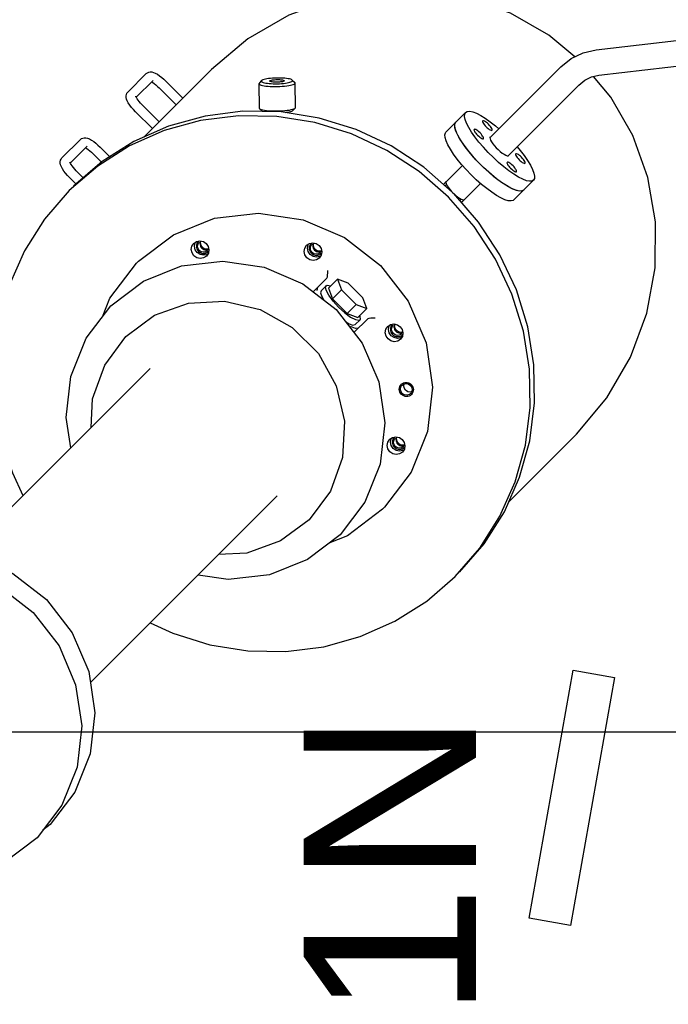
# Model space of a CAD drawing. Header units: metres. Extents: x 70279.8 to 70377.7, y 409251.8 to 409331.5.
# Tile 128 of 244: x 70322.482 to 70323.023, y 409305.523 to 409306.344. Entities that reach past the tile are written whole.
import ezdxf

# ---------------------------------------------------------------- set-up
doc = ezdxf.new("R2010")
doc.units = ezdxf.units.M
doc.linetypes.add('DASHED', pattern=[0.75, 0.5, -0.25])
doc.linetypes.add('HIDDEN', pattern=[0.2, 0.1, -0.1])
for name, color, linetype in [('02___PRT_ALL_AXES', 7, 'Continuous'), ('DEFAULT_2', 7, 'HIDDEN'), ('GEOM', 7, 'Continuous'), ('PIPES', 7, 'Continuous'), ('PRT_AXIS', 7, 'Continuous')]:
    doc.layers.add(name, color=color, linetype=linetype)
doc.styles.add('TEXTSTYLE_3', font='arial.ttf')

# ---------------------------------------------------------------- blocks, each defined once
blk = doc.blocks.new('Transformer_Top_20170130')
at = {"color": 7, "linetype": 'Continuous'}
for p, q in [((-1652.95, 865.02), (-1497.22, 709.28)), ((-1877.41, 792.49), (-1882.15, 798.73)), ((-1321.71, 782.68), (-1306.34, 767.3)), ((-1343.49, 770.94), (-1338.05, 776.39)), ((-1326.07, 775.73), (-1311.99, 761.65)), ((-1338.26, 764.87), (-1332.39, 770.73)), ((-1759.02, 758.95), (-1603.28, 603.22)), ((-1472.03, 762.45), (-1444.91, 741.83)), ((-1318.28, 756.62), (-1325.19, 749.71)), ((-1494.47, 747.02), (-1470.59, 729.33)), ((-1454.29, 748.96), (-1438.6, 742.68)), ((-1312.63, 750.97), (-1320.75, 742.84)), ((-1438.6, 742.68), (-1409.47, 720.53)), ((-1266.81, 727.77), (-1251.43, 712.4)), ((-1409.47, 720.53), (-1407.83, 718.89)), ((-1297.29, 707.34), (-1283.14, 721.48)), ((-1291.63, 701.68), (-1277.49, 715.83)), ((-1271.17, 720.82), (-1257.09, 706.74)), ((-1295.19, 705.25), (-1291.63, 701.68)), ((-1263.38, 701.72), (-1277.52, 687.58)), ((-1257.72, 696.06), (-1271.86, 681.92)), ((-1271.86, 681.92), (-1275.42, 685.48)), ((-1402.24, 667.5), (-1400.6, 669.92)), ((-1401.16, 660.68), (-1403.52, 662.24)), ((-1401.87, 661.15), (-1402.34, 661.86)), ((-1282.72, 615.82), (-1280.85, 617.82)), ((-1257.26, 616.26), (-1259.19, 618.19)), ((-1257.58, 609.48), (-1257.38, 609.38)), ((-1257.38, 597.48), (-1257.58, 597.58)), ((-1282.28, 590.28), (-1280.34, 588.34)), ((-1256.82, 590.72), (-1258.68, 588.72)), ((-1403.87, 573.46), (-1402.23, 575.88)), ((-1421.87, 561.81), (-1433.3, 573.25)), ((-1432.38, 566.67), (-1428.28, 562.57)), ((-1432.08, 569.97), (-1429.55, 569.49)), ((-1402.79, 566.64), (-1405.15, 568.2)), ((-1403.5, 567.11), (-1403.97, 567.82)), ((-1636.69, 544.61), (-1642.96, 560.29)), ((-1430.18, 560.67), (-1439.05, 557.29)), ((-1430.18, 560.67), (-1422.66, 553.16)), ((-1429.13, 562.99), (-1428.29, 562.56)), ((-1439.05, 557.29), (-1451.29, 545.05)), ((-1439.05, 557.29), (-1431.53, 549.78)), ((-1422.66, 553.16), (-1431.53, 549.78)), ((-1426.04, 544.29), (-1422.66, 553.16)), ((-1614.53, 515.47), (-1636.69, 544.61)), ((-1463.97, 538.08), (-1462.35, 542.35)), ((-1451.29, 545.05), (-1454.67, 536.18)), ((-1451.29, 545.05), (-1443.78, 537.53)), ((-1431.53, 549.78), (-1443.78, 537.53)), ((-1438.29, 532.04), (-1426.04, 544.29)), ((-1455.81, 527.87), (-1467.25, 539.31)), ((-1463.49, 535.55), (-1463.97, 538.08)), ((-1460.67, 538.38), (-1456.57, 534.28)), ((-1456.99, 535.13), (-1456.56, 534.29)), ((-1454.67, 536.18), (-1447.16, 528.66)), ((-1443.78, 537.53), (-1447.16, 528.66)), ((-1447.16, 528.66), (-1438.29, 532.04)), ((-1614.53, 515.47), (-1612.89, 513.83)), ((-1565.56, 504.18), (-1563.92, 506.6)), ((-1471.52, 505.81), (-1469.88, 508.23)), ((-1564.48, 497.36), (-1566.84, 498.92)), ((-1565.19, 497.83), (-1565.66, 498.54)), ((-1519.29, 497.23), (-1518.1, 499.1)), ((-1516.55, 494.48), (-1515.35, 496.35)), ((-1512, 499.89), (-1511.15, 499.21)), ((-1510.07, 494.14), (-1511.27, 492.27)), ((-1511.15, 499.21), (-1510.48, 498.37)), ((-1470.44, 498.99), (-1472.8, 500.55)), ((-1471.15, 499.46), (-1471.61, 500.17)), ((-1517.37, 491.48), (-1518.21, 492.15)), ((-1515.32, 490.79), (-1517.37, 491.48)), ((-1345.07, 463.3), (-1343.89, 462.12)), ((-1343.75, 464.81), (-1341.34, 462.4)), ((-1349.62, 457.97), (-1350.82, 456.82)), ((-1358.81, 449.75), (-1356.4, 447.34)), ((-1357.3, 451.07), (-1356.12, 449.89)), ((-1961.6, 358.82), (-1955.5, 393.28)), ((-1955.5, 393.28), (-1748.71, 356.7)), ((-1754.81, 322.23), (-1961.6, 358.82)), ((-1748.71, 356.7), (-1754.81, 322.23))]:
    blk.add_line(p, q, dxfattribs=at)
for points in [[(-1888.39, 803.47), (-1909.01, 830.59), (-1921.72, 862.37), (-1925.66, 896.65), (-1920.56, 931.09), (-1906.75, 963.33), (-1885.17, 991.19), (-1857.32, 1012.76), (-1825.07, 1026.56), (-1790.64, 1031.66), (-1756.37, 1027.72), (-1724.59, 1015.01)], [(-1697.47, 994.39), (-1676.85, 967.27), (-1664.13, 935.48), (-1660.19, 901.21), (-1665.3, 866.77), (-1679.11, 834.52), (-1700.68, 806.67), (-1728.54, 785.1), (-1760.79, 771.3), (-1795.22, 766.19), (-1829.49, 770.13), (-1861.27, 782.85), (-1888.39, 803.47)], [(-1686.49, 983.41), (-1665.87, 956.28), (-1653.15, 924.5), (-1649.21, 890.23), (-1654.32, 855.79), (-1668.13, 823.54), (-1689.7, 795.68), (-1717.56, 774.12), (-1749.81, 760.32), (-1784.24, 755.21), (-1818.51, 759.15), (-1850.29, 771.87), (-1877.41, 792.49)], [(-1338.05, 776.39), (-1336.29, 778.06), (-1334.48, 779.62), (-1332.63, 781.03), (-1330.75, 782.28), (-1329.03, 783.2), (-1327.53, 783.78), (-1326.17, 784.08), (-1324.87, 784.11), (-1323.69, 783.88), (-1322.63, 783.4), (-1321.71, 782.68)], [(-1563.3, 775.37), (-1538.08, 779.11), (-1503.81, 775.16), (-1472.03, 762.45)], [(-1332.39, 770.73), (-1331.04, 772.03), (-1329.69, 773.2), (-1328.4, 774.22), (-1327.26, 775.02), (-1326.33, 775.6)], [(-1326.33, 775.6), (-1325.66, 775.94), (-1325.26, 776.1), (-1325.17, 776.13)], [(-1306.34, 767.3), (-1305.62, 766.39), (-1305.13, 765.31), (-1304.9, 764.08), (-1304.95, 762.75), (-1305.28, 761.35), (-1305.9, 759.81), (-1306.87, 758.04), (-1308.1, 756.21), (-1309.48, 754.42), (-1311, 752.67), (-1312.63, 750.97)], [(-1546.34, 758.41), (-1522.6, 757.11), (-1494.47, 747.02)], [(-1313.28, 762.94), (-1313.3, 762.9), (-1313.84, 761.98), (-1314.64, 760.82), (-1315.68, 759.48), (-1316.92, 758.06), (-1318.28, 756.62)], [(-1444.91, 741.83), (-1424.29, 714.71), (-1411.58, 682.93), (-1407.64, 648.65), (-1412.74, 614.21), (-1426.55, 581.96), (-1448.12, 554.11), (-1475.98, 532.54), (-1508.23, 518.74), (-1542.66, 513.64), (-1576.93, 517.58), (-1608.71, 530.29), (-1635.83, 550.91)], [(-1470.59, 729.33), (-1452.89, 705.45), (-1442.81, 677.31), (-1441.16, 647.2), (-1448.09, 617.54), (-1463.03, 590.76), (-1484.78, 569.02), (-1511.56, 554.08), (-1541.21, 547.16), (-1571.32, 548.81), (-1599.45, 558.89), (-1623.33, 576.59)], [(-1283.14, 721.48), (-1281.39, 723.16), (-1279.57, 724.72), (-1277.73, 726.13), (-1275.85, 727.37), (-1274.12, 728.29), (-1272.63, 728.87), (-1271.26, 729.17), (-1269.97, 729.2), (-1268.78, 728.97), (-1267.72, 728.49), (-1266.81, 727.77)], [(-1407.83, 718.89), (-1385.67, 689.75), (-1372.01, 655.61), (-1367.78, 618.8), (-1373.26, 581.8), (-1388.09, 547.16), (-1411.26, 517.24), (-1441.19, 494.07), (-1475.83, 479.25), (-1512.81, 473.77), (-1549.62, 478.01), (-1583.76, 491.68), (-1612.89, 513.83)], [(-1277.49, 715.83), (-1276.13, 717.12), (-1274.78, 718.3), (-1273.5, 719.31), (-1272.36, 720.12), (-1271.42, 720.69)], [(-1271.42, 720.69), (-1270.76, 721.04), (-1270.36, 721.2), (-1270.27, 721.23)], [(-1258.38, 708.03), (-1258.39, 708), (-1258.94, 707.08), (-1259.74, 705.91), (-1260.78, 704.58), (-1262.01, 703.15), (-1263.38, 701.72)], [(-1251.43, 712.4), (-1250.72, 711.49), (-1250.23, 710.41), (-1250, 709.18), (-1250.05, 707.85), (-1250.37, 706.44), (-1250.99, 704.91), (-1251.96, 703.14), (-1253.19, 701.31), (-1254.58, 699.52), (-1256.1, 697.77), (-1257.72, 696.06)], [(-1403.34, 672.66), (-1400.92, 674.3), (-1398.09, 674.91), (-1395.28, 674.4), (-1392.92, 672.84)], [(-1635.83, 550.91), (-1656.45, 578.03), (-1669.17, 609.82), (-1673.11, 644.09), (-1669.37, 669.3)], [(-1403.52, 662.24), (-1405.08, 664.6), (-1405.59, 667.41), (-1404.98, 670.24), (-1403.34, 672.66)], [(-1402.34, 661.86), (-1402.85, 664.67), (-1402.24, 667.5)], [(-1400.6, 669.92), (-1398.18, 671.56), (-1395.35, 672.17), (-1392.54, 671.66)], [(-1396.88, 666.2), (-1397.53, 665.4), (-1398.01, 664.48), (-1398.3, 663.5), (-1398.38, 662.47), (-1398.24, 661.46), (-1397.9, 660.51)], [(-1391.19, 667.22), (-1392.13, 667.56), (-1393.14, 667.7), (-1394.15, 667.62), (-1395.15, 667.34), (-1396.07, 666.86), (-1396.88, 666.2)], [(-1392.92, 672.84), (-1391.36, 670.48), (-1390.85, 667.67), (-1391.46, 664.84), (-1393.1, 662.42)], [(-1393.1, 662.42), (-1395.52, 660.78), (-1398.35, 660.17), (-1401.16, 660.68)], [(-1623.33, 576.59), (-1641.02, 600.47), (-1651.11, 628.61), (-1652.41, 652.34)], [(-1280.34, 588.34), (-1280.71, 588.85), (-1281.07, 589.63), (-1281.42, 590.65), (-1281.73, 591.91), (-1282.02, 593.38), (-1282.27, 595.03), (-1282.48, 596.83), (-1282.64, 598.74), (-1282.76, 600.74), (-1282.83, 602.78), (-1282.84, 604.82), (-1282.81, 606.83), (-1282.72, 608.78), (-1282.59, 610.61), (-1282.41, 612.31), (-1282.18, 613.84), (-1281.92, 615.16), (-1281.62, 616.26), (-1281.3, 617.11), (-1280.95, 617.71), (-1280.85, 617.82)], [(-1280.85, 617.82), (-1280.58, 618.03), (-1280.35, 618.09)], [(-1259.71, 618.44), (-1259.94, 618.39), (-1260.3, 618.07), (-1260.65, 617.47), (-1260.98, 616.62), (-1261.28, 615.52), (-1261.54, 614.19), (-1261.77, 612.67), (-1261.95, 610.97), (-1262.08, 609.14), (-1262.17, 607.19), (-1262.2, 605.18), (-1262.19, 603.13), (-1262.12, 601.09), (-1262, 599.1), (-1261.84, 597.18), (-1261.63, 595.39), (-1261.38, 593.74), (-1261.09, 592.27), (-1260.77, 591.01), (-1260.43, 589.99), (-1260.07, 589.21), (-1259.7, 588.7)], [(-1257.26, 616.26), (-1257.58, 616.46), (-1257.91, 616.43), (-1258.22, 616.15), (-1258.53, 615.64), (-1258.81, 614.9), (-1259.07, 613.94), (-1259.3, 612.8), (-1259.49, 611.47), (-1259.65, 610), (-1259.76, 608.41), (-1259.84, 606.73), (-1259.87, 604.98), (-1259.85, 603.21), (-1259.8, 601.44), (-1259.69, 599.71), (-1259.55, 598.05), (-1259.37, 596.49), (-1259.15, 595.07), (-1258.9, 593.79), (-1258.63, 592.7), (-1258.33, 591.81), (-1258.02, 591.14), (-1257.7, 590.7)], [(-1259.19, 618.19), (-1259.57, 618.43), (-1259.71, 618.44)], [(-1256.82, 590.72), (-1256.74, 590.81), (-1256.43, 591.32), (-1256.15, 592.06), (-1255.89, 593.02), (-1255.66, 594.17), (-1255.47, 595.49), (-1255.31, 596.96), (-1255.2, 598.55), (-1255.12, 600.23), (-1255.09, 601.98), (-1255.11, 603.75), (-1255.16, 605.52), (-1255.27, 607.25), (-1255.41, 608.91), (-1255.59, 610.47), (-1255.81, 611.9), (-1256.06, 613.17), (-1256.33, 614.26), (-1256.63, 615.15), (-1256.94, 615.82), (-1257.26, 616.26)], [(-1257.58, 597.58), (-1257.77, 597.86), (-1257.95, 598.31), (-1258.12, 598.92), (-1258.26, 599.67), (-1258.39, 600.53), (-1258.48, 601.48), (-1258.55, 602.5), (-1258.58, 603.54), (-1258.58, 604.58), (-1258.54, 605.59), (-1258.48, 606.53), (-1258.38, 607.38), (-1258.26, 608.11), (-1258.11, 608.7), (-1257.94, 609.14), (-1257.76, 609.4), (-1257.58, 609.48)], [(-1257.38, 609.38), (-1257.19, 609.1), (-1257.01, 608.65), (-1256.84, 608.04), (-1256.7, 607.29), (-1256.57, 606.43), (-1256.48, 605.48), (-1256.41, 604.47), (-1256.38, 603.42), (-1256.38, 602.38), (-1256.42, 601.37), (-1256.48, 600.43), (-1256.58, 599.58), (-1256.7, 598.85), (-1256.85, 598.26), (-1257.02, 597.82), (-1257.2, 597.56), (-1257.38, 597.48)], [(-1282.28, 590.28), (-1282.6, 590.72), (-1282.91, 591.39), (-1283.2, 592.28), (-1283.48, 593.37), (-1283.73, 594.64), (-1283.94, 596.07), (-1283.97, 596.31)], [(-1279.83, 588.09), (-1279.97, 588.11), (-1280.34, 588.34)], [(-1259.7, 588.7), (-1259.33, 588.47), (-1259.19, 588.45)], [(-1259.19, 588.45), (-1258.95, 588.51), (-1258.68, 588.72)], [(-1257.7, 590.7), (-1257.38, 590.5), (-1257.05, 590.53), (-1256.82, 590.72)], [(-1405.15, 568.2), (-1406.71, 570.56), (-1407.22, 573.37), (-1406.61, 576.2), (-1404.97, 578.62)], [(-1404.97, 578.62), (-1402.55, 580.26), (-1399.72, 580.87), (-1396.91, 580.36), (-1394.55, 578.8)], [(-1402.23, 575.88), (-1399.81, 577.52), (-1396.98, 578.13), (-1394.17, 577.61)], [(-1394.55, 578.8), (-1392.99, 576.44), (-1392.48, 573.63), (-1393.09, 570.8), (-1394.73, 568.38)], [(-1432.38, 566.67), (-1434.2, 567.1), (-1437.23, 566.12), (-1440.16, 564.39)], [(-1403.97, 567.82), (-1404.48, 570.63), (-1403.87, 573.46)], [(-1394.73, 568.38), (-1397.15, 566.74), (-1399.98, 566.13), (-1402.79, 566.64)], [(-1398.51, 572.16), (-1399.16, 571.36), (-1399.64, 570.44), (-1399.93, 569.46), (-1400.01, 568.43), (-1399.87, 567.42), (-1399.53, 566.47)], [(-1392.82, 573.18), (-1393.76, 573.52), (-1394.77, 573.65), (-1395.78, 573.58), (-1396.78, 573.3), (-1397.7, 572.82), (-1398.51, 572.16)], [(-1446.09, 552.09), (-1441.03, 556.7), (-1436.14, 560.32), (-1432.01, 562.5), (-1429.13, 562.99)], [(-1428.29, 562.56), (-1427.86, 561.72), (-1428.35, 558.84)], [(-1421.87, 561.81), (-1420.91, 561.48), (-1419.3, 561.28), (-1417.43, 561.18), (-1415.57, 561.17)], [(-1446.09, 552.09), (-1450.7, 547.03), (-1454.32, 542.14), (-1456.5, 538.01), (-1456.99, 535.13)], [(-1458.39, 546.16), (-1460.12, 543.23), (-1461.1, 540.2), (-1460.67, 538.38)], [(-1456.56, 534.29), (-1455.72, 533.86), (-1452.84, 534.35)], [(-1455.17, 521.57), (-1455.18, 523.43), (-1455.28, 525.3), (-1455.48, 526.91), (-1455.81, 527.87)], [(-1566.84, 498.92), (-1568.4, 501.28), (-1568.91, 504.09), (-1568.3, 506.92), (-1566.66, 509.34)], [(-1566.66, 509.34), (-1564.24, 510.98), (-1561.41, 511.59), (-1558.6, 511.08), (-1556.24, 509.52)], [(-1556.24, 509.52), (-1554.68, 507.16), (-1554.17, 504.35), (-1554.78, 501.52), (-1556.42, 499.1)], [(-1472.8, 500.55), (-1474.36, 502.91), (-1474.87, 505.72), (-1474.26, 508.55), (-1472.62, 510.97)], [(-1472.62, 510.97), (-1470.2, 512.61), (-1467.37, 513.22), (-1464.56, 512.71), (-1462.2, 511.15)], [(-1469.88, 508.23), (-1467.46, 509.87), (-1464.63, 510.48), (-1461.82, 509.97)], [(-1462.2, 511.15), (-1460.64, 508.79), (-1460.13, 505.98), (-1460.74, 503.15), (-1462.38, 500.73)], [(-1565.66, 498.54), (-1566.17, 501.35), (-1565.56, 504.18)], [(-1563.92, 506.6), (-1561.5, 508.24), (-1558.67, 508.85), (-1555.86, 508.34)], [(-1560.2, 502.88), (-1560.85, 502.08), (-1561.33, 501.16), (-1561.62, 500.18), (-1561.7, 499.15), (-1561.56, 498.14), (-1561.22, 497.19)], [(-1554.51, 503.9), (-1555.45, 504.24), (-1556.46, 504.38), (-1557.47, 504.3), (-1558.47, 504.02), (-1559.39, 503.54), (-1560.2, 502.88)], [(-1471.61, 500.17), (-1472.13, 502.98), (-1471.52, 505.81)], [(-1462.38, 500.73), (-1464.8, 499.09), (-1467.63, 498.48), (-1470.44, 498.99)], [(-1466.16, 504.51), (-1466.81, 503.71), (-1467.29, 502.79), (-1467.58, 501.81), (-1467.66, 500.78), (-1467.52, 499.77), (-1467.18, 498.82)], [(-1460.47, 505.53), (-1461.41, 505.87), (-1462.42, 506.01), (-1463.43, 505.93), (-1464.43, 505.65), (-1465.35, 505.17), (-1466.16, 504.51)], [(-1556.42, 499.1), (-1558.84, 497.46), (-1561.67, 496.85), (-1564.48, 497.36)], [(-1518.21, 492.15), (-1518.89, 493), (-1519.58, 495.05), (-1519.29, 497.23)], [(-1518.1, 499.1), (-1516.23, 500.29), (-1514.05, 500.58), (-1512, 499.89)], [(-1516.45, 491.17), (-1516.83, 492.3), (-1516.55, 494.48)], [(-1515.35, 496.35), (-1513.48, 497.55), (-1511.3, 497.83), (-1510.17, 497.45)], [(-1510.48, 498.37), (-1509.79, 496.32), (-1510.07, 494.14)], [(-1511.27, 492.27), (-1513.14, 491.07), (-1515.32, 490.79)], [(-1343.05, 462.47), (-1343.92, 462.11), (-1344.92, 461.57), (-1346.02, 460.87), (-1347.19, 460.03), (-1348.4, 459.05), (-1349.62, 457.97)], [(-1341.34, 462.4), (-1341.74, 462.61), (-1342.31, 462.64), (-1343.05, 462.47)], [(-1350.82, 456.82), (-1351.97, 455.62), (-1353.05, 454.4), (-1354.03, 453.19), (-1354.87, 452.02), (-1355.57, 450.92), (-1356.11, 449.92)], [(-1356.11, 449.92), (-1356.47, 449.05), (-1356.64, 448.31), (-1356.61, 447.74), (-1356.4, 447.34)]]:
    blk.add_lwpolyline(points, dxfattribs=at)
at = {"layer": '02___PRT_ALL_AXES', "color": 7, "linetype": 'Continuous'}
for p, q in [((-1280.35, 618.09), (-1259.71, 618.44)), ((-1279.83, 588.09), (-1259.19, 588.45))]:
    blk.add_line(p, q, dxfattribs=at)
at = {"layer": 'DEFAULT_2', "color": 7, "linetype": 'HIDDEN'}
for points in [[(-1399.57, 668.89), (-1400.33, 667.97), (-1400.91, 666.91), (-1401.26, 665.76), (-1401.37, 664.57), (-1401.25, 663.41), (-1400.9, 662.28), (-1400.32, 661.26), (-1399.54, 660.39)], [(-1391.06, 668.86), (-1391.93, 669.63), (-1392.95, 670.21), (-1394.07, 670.57), (-1395.25, 670.69), (-1396.42, 670.58), (-1397.57, 670.23), (-1398.64, 669.66), (-1399.57, 668.89)], [(-1401.2, 574.85), (-1401.96, 573.93), (-1402.54, 572.87), (-1402.89, 571.72), (-1403, 570.53), (-1402.88, 569.37), (-1402.53, 568.24), (-1401.95, 567.22), (-1401.17, 566.34)], [(-1392.69, 574.82), (-1393.56, 575.59), (-1394.58, 576.17), (-1395.7, 576.53), (-1396.88, 576.65), (-1398.05, 576.54), (-1399.2, 576.19), (-1400.27, 575.62), (-1401.2, 574.85)], [(-1460.34, 507.17), (-1461.21, 507.94), (-1462.23, 508.52), (-1463.35, 508.88), (-1464.53, 509), (-1465.7, 508.89), (-1466.85, 508.54), (-1467.92, 507.97), (-1468.85, 507.2)], [(-1562.89, 505.57), (-1563.65, 504.65), (-1564.23, 503.59), (-1564.58, 502.44), (-1564.69, 501.25), (-1564.57, 500.09), (-1564.22, 498.96), (-1563.64, 497.94), (-1562.86, 497.06)], [(-1554.39, 505.54), (-1555.25, 506.31), (-1556.27, 506.89), (-1557.39, 507.25), (-1558.57, 507.37), (-1559.74, 507.26), (-1560.89, 506.91), (-1561.96, 506.34), (-1562.89, 505.57)], [(-1518.78, 499.78), (-1517.88, 500.53), (-1516.84, 501.1), (-1515.71, 501.45), (-1514.56, 501.58), (-1513.4, 501.48), (-1512.28, 501.15), (-1511.28, 500.62), (-1510.4, 499.88), (-1509.68, 498.98), (-1509.16, 497.95), (-1508.86, 496.83)], [(-1468.85, 507.2), (-1469.61, 506.28), (-1470.18, 505.22), (-1470.54, 504.07), (-1470.65, 502.88), (-1470.53, 501.72), (-1470.18, 500.59), (-1469.6, 499.57), (-1468.82, 498.69)], [(-1510.58, 491.58), (-1511.49, 490.84), (-1512.51, 490.28), (-1513.62, 489.92), (-1514.78, 489.78), (-1515.93, 489.88), (-1517.02, 490.19), (-1518.03, 490.71), (-1518.93, 491.44), (-1519.64, 492.32), (-1520.17, 493.32), (-1520.48, 494.42), (-1520.58, 495.58), (-1520.45, 496.73), (-1520.1, 497.84), (-1519.54, 498.86), (-1518.78, 499.78)], [(-1508.86, 496.83), (-1508.78, 495.89), (-1508.86, 494.95), (-1509.08, 494.02), (-1509.45, 493.14), (-1509.96, 492.32), (-1510.58, 491.58)]]:
    blk.add_lwpolyline(points, dxfattribs=at)
at = {"layer": 'GEOM', "color": 7, "linetype": 'Continuous'}
for p, q in [((-1304.33, 714.38), (-1295.19, 705.25)), ((-1291.63, 701.68), (-1275.42, 685.48)), ((-1271.86, 681.92), (-1247.97, 658.03)), ((-1222.53, 627.77), (-1247.97, 658.03)), ((-1608.38, 410.33), (-1552.03, 353.97)), ((-1271.01, 325.28), (-1253.79, 339.7))]:
    blk.add_line(p, q, dxfattribs=at)
for points in [[(-1237.46, 355.3), (-1219.28, 377.01), (-1200.94, 409.01), (-1188.38, 444.03), (-1182.07, 481.1), (-1182.31, 519.19), (-1189.23, 557.15), (-1202.75, 593.75), (-1222.53, 627.77)], [(-1552.03, 353.97), (-1521.78, 328.54), (-1487.76, 308.75), (-1451.15, 295.23), (-1413.19, 288.31), (-1375.1, 288.07), (-1338.03, 294.38), (-1303.01, 306.94), (-1271.01, 325.28)]]:
    blk.add_lwpolyline(points, dxfattribs=at)
at = {"layer": 'PIPES', "color": 7, "linetype": 'Continuous'}
for p, q in [((-1304.94, 426), (-1245.85, 366.91)), ((-1320, 410.94), (-1260.91, 351.85)), ((-1234.05, 348.29), (-1231.57, 337.61)), ((-1231.57, 337.61), (-1185.55, -59)), ((-1252.72, 335.16), (-1206.94, -59.47))]:
    blk.add_line(p, q, dxfattribs=at)
for points in [[(-1245.85, 366.91), (-1238.88, 358.21), (-1234.05, 348.29)], [(-1260.91, 351.85), (-1256.94, 346.91), (-1254.16, 341.26), (-1252.72, 335.16)]]:
    blk.add_lwpolyline(points, dxfattribs=at)
at = {"layer": 'PRT_AXIS', "color": 7, "linetype": 'Continuous'}
for p, q in [((-1328.46, 752.92), (-1348.94, 776.67)), ((-1343.75, 464.81), (-1327.89, 448.95)), ((-1283.7, 446.27), (-1300.1, 462.67)), ((-1375.24, 435.45), (-1351.46, 456.15)), ((-1358.81, 449.75), (-1342.95, 433.89)), ((-1331.64, 429.21), (-1327.51, 433.51)), ((-1317.18, 427.4), (-1312.83, 431.42)), ((-1329.14, 414.47), (-1325.42, 418.83)), ((-1304.21, 425.77), (-1304.8, 426.02)), ((-1340.27, 389.7), (-1356.67, 406.1))]:
    blk.add_line(p, q, dxfattribs=at)
for points in [[(-1348.94, 776.67), (-1372.69, 797.15), (-1399.23, 813.94), (-1428.03, 826.69), (-1458.49, 835.15), (-1489.99, 839.14), (-1521.89, 838.59), (-1553.55, 833.5), (-1584.32, 823.98), (-1603.09, 815.15)], [(-1350.15, 457.46), (-1329.45, 481.24), (-1311.73, 508.38), (-1297.98, 537.63), (-1288.46, 568.4), (-1283.37, 600.06), (-1282.82, 631.97), (-1286.81, 663.47), (-1295.27, 693.93), (-1308.02, 722.72), (-1324.8, 749.26), (-1345.28, 773.01)], [(-1354.42, 460.42), (-1333.11, 484.9), (-1315.4, 512.04), (-1301.64, 541.29), (-1292.12, 572.06), (-1287.03, 603.72), (-1286.48, 635.63), (-1290.47, 667.13), (-1298.93, 697.59), (-1311.68, 726.38), (-1328.46, 752.92)], [(-1709.15, 709.09), (-1717.98, 690.32), (-1727.5, 659.55), (-1732.59, 627.89), (-1733.14, 595.99), (-1729.15, 564.49), (-1720.69, 534.03), (-1707.94, 505.23), (-1691.15, 478.69), (-1670.67, 454.94)], [(-1399.01, 661.26), (-1399.55, 661.91), (-1400.24, 663.44), (-1400.36, 665.14), (-1399.89, 666.8), (-1398.89, 668.21)], [(-1398.89, 668.21), (-1397.48, 669.21), (-1395.82, 669.68), (-1394.12, 669.56), (-1392.59, 668.87), (-1391.94, 668.33)], [(-1397.5, 660.35), (-1397.83, 662.15), (-1397.42, 664.04), (-1396.33, 665.65)], [(-1396.33, 665.65), (-1394.72, 666.74), (-1392.83, 667.15), (-1391.03, 666.82)], [(-1400.52, 574.17), (-1399.11, 575.17), (-1397.45, 575.64), (-1395.75, 575.52), (-1394.22, 574.83), (-1393.57, 574.29)], [(-1400.64, 567.22), (-1401.18, 567.87), (-1401.87, 569.4), (-1401.99, 571.1), (-1401.52, 572.75), (-1400.52, 574.17)], [(-1399.13, 566.31), (-1399.46, 568.11), (-1399.05, 569.99), (-1397.96, 571.61)], [(-1397.96, 571.61), (-1396.35, 572.7), (-1394.46, 573.11), (-1392.66, 572.78)], [(-1562.33, 497.94), (-1562.87, 498.59), (-1563.56, 500.12), (-1563.68, 501.82), (-1563.21, 503.48), (-1562.21, 504.89)], [(-1562.21, 504.89), (-1560.8, 505.89), (-1559.14, 506.36), (-1557.44, 506.24), (-1555.91, 505.55), (-1555.26, 505.01)], [(-1560.82, 497.03), (-1561.15, 498.83), (-1560.74, 500.72), (-1559.65, 502.33)], [(-1559.65, 502.33), (-1558.04, 503.42), (-1556.15, 503.83), (-1554.35, 503.5)], [(-1468.29, 499.57), (-1468.83, 500.22), (-1469.52, 501.75), (-1469.64, 503.45), (-1469.17, 505.11), (-1468.17, 506.52)], [(-1468.17, 506.52), (-1466.75, 507.52), (-1465.1, 507.99), (-1463.4, 507.87), (-1461.87, 507.18), (-1461.22, 506.64)], [(-1466.78, 498.66), (-1467.11, 500.46), (-1466.7, 502.35), (-1465.61, 503.96)], [(-1465.61, 503.96), (-1463.99, 505.05), (-1462.11, 505.46), (-1460.31, 505.13)], [(-1670.67, 454.94), (-1646.92, 434.46), (-1620.38, 417.68), (-1591.59, 404.93), (-1561.13, 396.47), (-1529.63, 392.48), (-1497.72, 393.03), (-1466.06, 398.12), (-1435.29, 407.64), (-1406.04, 421.4), (-1378.9, 439.11), (-1354.42, 460.42)], [(-1335.7, 441.7), (-1331.4, 445.84), (-1327.04, 449.71), (-1322.7, 453.25), (-1318.5, 456.36), (-1314.51, 458.99), (-1310.83, 461.06), (-1307.55, 462.54), (-1304.73, 463.38), (-1302.43, 463.59), (-1300.72, 463.13), (-1300.1, 462.66)], [(-1348.47, 397.9), (-1349.24, 399.31), (-1349.37, 401.31), (-1348.84, 403.88), (-1347.68, 406.94), (-1345.9, 410.43), (-1343.54, 414.27), (-1340.67, 418.38), (-1337.33, 422.67), (-1333.62, 427.03), (-1329.6, 431.37), (-1325.37, 435.6), (-1321.03, 439.62), (-1316.67, 443.33), (-1312.38, 446.67), (-1308.27, 449.54), (-1304.43, 451.9), (-1300.94, 453.68), (-1297.88, 454.84), (-1295.31, 455.37), (-1293.31, 455.24), (-1291.9, 454.47)], [(-1327.51, 433.51), (-1323.21, 437.64), (-1318.84, 441.52), (-1314.51, 445.05), (-1310.3, 448.17), (-1306.31, 450.79), (-1302.64, 452.86), (-1299.35, 454.34), (-1296.53, 455.19), (-1294.24, 455.39), (-1292.53, 454.94), (-1291.9, 454.47)], [(-1667.01, 451.28), (-1643.26, 430.8), (-1616.72, 414.02), (-1587.93, 401.27), (-1557.47, 392.81), (-1525.97, 388.82), (-1494.06, 389.37), (-1462.4, 394.46), (-1431.63, 403.98), (-1402.38, 417.73), (-1375.24, 435.45)], [(-1312.83, 431.42), (-1308.47, 435.14), (-1304.19, 438.47), (-1300.08, 441.35), (-1296.23, 443.7), (-1292.74, 445.48), (-1289.68, 446.65), (-1287.12, 447.17), (-1285.11, 447.05), (-1283.7, 446.27)], [(-1283.7, 446.27), (-1282.93, 444.87), (-1282.8, 442.86), (-1283.33, 440.3), (-1284.5, 437.23), (-1286.28, 433.74), (-1288.63, 429.9), (-1291.51, 425.79), (-1294.84, 421.51), (-1297.42, 418.48)], [(-1356.66, 406.1), (-1357.13, 406.72), (-1357.59, 408.43), (-1357.38, 410.73), (-1356.54, 413.55), (-1355.06, 416.83), (-1352.99, 420.51), (-1350.36, 424.5), (-1347.25, 428.7), (-1343.71, 433.04), (-1339.84, 437.4), (-1335.7, 441.7)], [(-1297.91, 439.19), (-1298.23, 439.31), (-1298.73, 439.24), (-1299.38, 438.97), (-1300.16, 438.51), (-1301.02, 437.89), (-1301.91, 437.14), (-1302.8, 436.3), (-1303.64, 435.41), (-1304.39, 434.52), (-1305.01, 433.66), (-1305.47, 432.88), (-1305.74, 432.23), (-1305.81, 431.73), (-1305.69, 431.41)], [(-1305.69, 431.41), (-1305.37, 431.28), (-1304.86, 431.36), (-1304.21, 431.63), (-1303.44, 432.09), (-1302.58, 432.7), (-1301.68, 433.45), (-1300.79, 434.29), (-1299.95, 435.18), (-1299.2, 436.08), (-1298.59, 436.94), (-1298.13, 437.71), (-1297.86, 438.36), (-1297.78, 438.87), (-1297.91, 439.19)], [(-1348.47, 397.9), (-1348.94, 398.53), (-1349.39, 400.24), (-1349.19, 402.53), (-1348.34, 405.35), (-1346.86, 408.64), (-1344.79, 412.31), (-1342.17, 416.3), (-1339.05, 420.51), (-1335.52, 424.84), (-1331.64, 429.21)], [(-1325.42, 418.83), (-1321.4, 423.18), (-1317.18, 427.4)], [(-1290.79, 432.07), (-1291.11, 432.2), (-1291.61, 432.12), (-1292.27, 431.85), (-1293.04, 431.39), (-1293.9, 430.77), (-1294.8, 430.03), (-1295.69, 429.19), (-1296.53, 428.3), (-1297.27, 427.4), (-1297.89, 426.54), (-1298.35, 425.77), (-1298.62, 425.11), (-1298.7, 424.61), (-1298.57, 424.29)], [(-1298.57, 424.29), (-1298.25, 424.16), (-1297.75, 424.24), (-1297.09, 424.51), (-1296.32, 424.97), (-1295.46, 425.59), (-1294.56, 426.33), (-1293.67, 427.17), (-1292.83, 428.06), (-1292.09, 428.96), (-1291.47, 429.82), (-1291.01, 430.59), (-1290.74, 431.25), (-1290.66, 431.75), (-1290.79, 432.07)], [(-1304.8, 426.02), (-1305.7, 425.91), (-1306.88, 425.46), (-1308.28, 424.69), (-1309.84, 423.62), (-1311.5, 422.31), (-1313.18, 420.8), (-1314.8, 419.18), (-1316.31, 417.5), (-1317.62, 415.84), (-1318.69, 414.28), (-1319.46, 412.88), (-1319.91, 411.7)], [(-1340.27, 389.7), (-1341.05, 391.11), (-1341.17, 393.12), (-1340.65, 395.68), (-1339.48, 398.74), (-1337.7, 402.23), (-1335.35, 406.08), (-1332.47, 410.19), (-1329.14, 414.47)], [(-1325.41, 411.69), (-1325.73, 411.81), (-1326.23, 411.74), (-1326.88, 411.47), (-1327.66, 411.01), (-1328.52, 410.39), (-1329.41, 409.64), (-1330.3, 408.8), (-1331.14, 407.91), (-1331.89, 407.02), (-1332.51, 406.16), (-1332.97, 405.38), (-1333.24, 404.73), (-1333.31, 404.23), (-1333.19, 403.91)], [(-1333.19, 403.91), (-1332.87, 403.78), (-1332.36, 403.86), (-1331.71, 404.13), (-1330.94, 404.59), (-1330.08, 405.2), (-1329.18, 405.95), (-1328.29, 406.79), (-1327.45, 407.68), (-1326.7, 408.58), (-1326.09, 409.44), (-1325.63, 410.21), (-1325.36, 410.86), (-1325.28, 411.37), (-1325.41, 411.69)], [(-1319.91, 411.7), (-1320.02, 410.8), (-1319.77, 410.21)], [(-1312.48, 403.42), (-1315.51, 400.84), (-1319.79, 397.51), (-1323.9, 394.63), (-1327.74, 392.28), (-1331.23, 390.5), (-1334.3, 389.33), (-1336.86, 388.8), (-1338.87, 388.93), (-1340.27, 389.7)], [(-1318.29, 404.57), (-1318.61, 404.7), (-1319.11, 404.62), (-1319.77, 404.35), (-1320.54, 403.89), (-1321.4, 403.27), (-1322.3, 402.53), (-1323.19, 401.69), (-1324.03, 400.8), (-1324.77, 399.9), (-1325.39, 399.04), (-1325.85, 398.27), (-1326.12, 397.61), (-1326.2, 397.11), (-1326.07, 396.79)], [(-1326.07, 396.79), (-1325.75, 396.66), (-1325.25, 396.74), (-1324.59, 397.01), (-1323.82, 397.47), (-1322.96, 398.09), (-1322.06, 398.83), (-1321.17, 399.67), (-1320.33, 400.56), (-1319.59, 401.46), (-1318.97, 402.32), (-1318.51, 403.09), (-1318.24, 403.75), (-1318.16, 404.25), (-1318.29, 404.57)]]:
    blk.add_lwpolyline(points, dxfattribs=at)
at = {"color": 7, "linetype": 'Continuous', "style": 'TEXTSTYLE_3'}
blk.add_text('1N', height=143.75, dxfattribs=at).set_placement((-2039.34, 437.62))

msp = doc.modelspace()

# ---------------------------------------------------------------- hatches: boundary and pattern name
at = {"linetype": 'DASHED'}
h = msp.add_hatch(dxfattribs=at)
h.set_pattern_fill('ANSI31', color=256)
h.set_pattern_definition([(45, (70275, 409260.7), (-0.08838835, 0.08838835), [])])
edge = h.paths.add_edge_path()
edge.add_line((70318.9, 409302.15), (70318.9, 409305.75))
edge.add_arc((70318.75, 409305.75), 0.15, 180.00589, 360, ccw=False)
edge.add_line((70318.6, 409305.74998), (70318.6, 409305.577))
edge.add_line((70318.6, 409305.577), (70318.6, 409301.85))
edge.add_line((70318.6, 409301.85), (70319, 409301.85))
edge.add_line((70319, 409301.85), (70323.54019, 409301.85))
edge.add_arc((70323.8, 409302), 0.3, 180, 210, ccw=False)
edge.add_arc((70323.8, 409302), 0.3, 150, 180, ccw=False)
edge.add_line((70323.54019, 409302.15), (70318.9, 409302.15))

# ---------------------------------------------------------------- linework, layer by layer
msp.add_line((70319.1573, 409305.75), (70326.4423, 409305.75))

# ---------------------------------------------------------------- block references
at = {"xscale": 0.001, "yscale": 0.001, "zscale": 0.001, "rotation": 90}
msp.add_blockref('Transformer_Top_20170130', (70323.3, 409307.55), dxfattribs=at)

doc.saveas('drawing.dxf')
